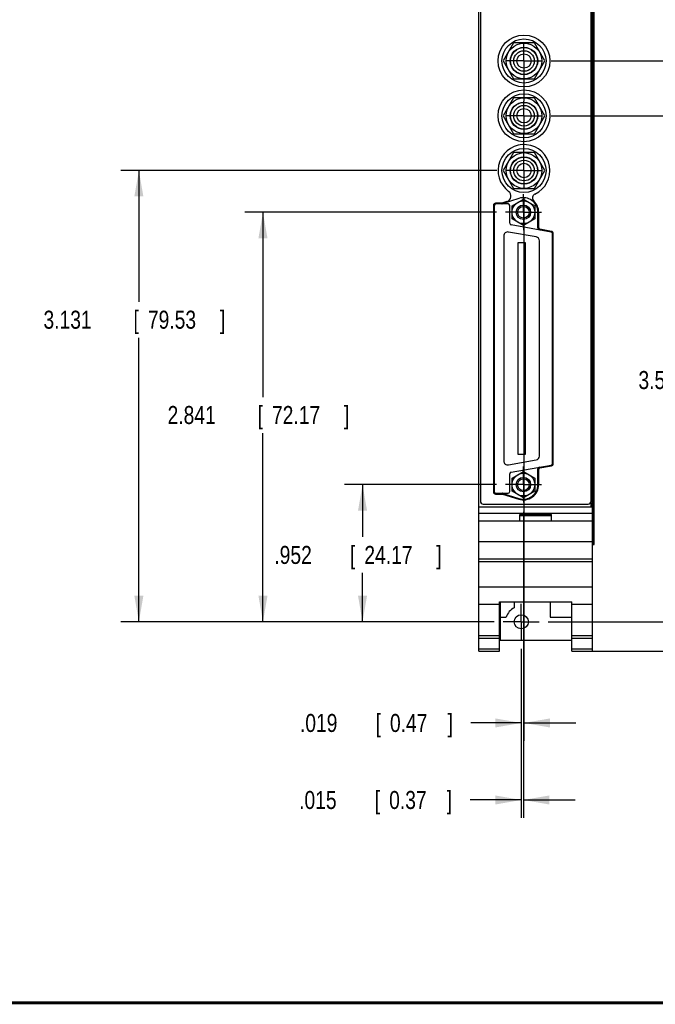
# Model space of a CAD drawing. Header units: inches. Extents: x 0.2 to 16.8, y 0.1 to 10.8.
# Tile 2 of 11: x 7 to 11.4, y 0.2 to 7.1. Entities that reach past the tile are written whole.
import ezdxf

# ---------------------------------------------------------------- set-up
doc = ezdxf.new("R2010")
doc.units = ezdxf.units.IN
doc.header["$LTSCALE"] = 0.935
doc.header["$MEASUREMENT"] = 0
doc.linetypes.add('CENTER', pattern=[0.6, 0.375, -0.075, 0.075, -0.075])
doc.layers.get('0').update_dxf_attribs({"linetype": 'CONTINUOUS'})
doc.layers.add('DEFAULT_1', color=7, linetype='CENTER')
doc.layers.add('DIMENSIONS', color=7, linetype='CONTINUOUS')
doc.styles.get("Standard").update_dxf_attribs({"font": 'txt', "width": 0.8})
doc.dimstyles.new('DIMSTYLE_1', dxfattribs={"dimtxt": 0.125, "dimasz": 0.18, "dimexe": 0.18, "dimexo": 0.0625, "dimgap": 0.09, "dimtad": 0, "dimtih": 1, "dimtoh": 1, "dimdec": 3, "dimzin": 4, "dimdsep": 46, "dimtxsty": 'STANDARD', "dimblk": '_FILLED', "dimblk1": '_FILLED', "dimblk2": '_FILLED', "dimcen": 0.09, "dimadec": 0, "dimazin": 0, "dimtp": 0.01, "dimtm": 0.01, "dimtfac": 1, "dimtdec": 3, "dimtofl": 0, "dimtmove": 0, "dimatfit": 3, "dimldrblk": '_FILLED', "dimfxl": 1, "dimtolj": 1, "dimtzin": 4, "dimarcsym": 0})

# ---------------------------------------------------------------- blocks, each defined once
blk = doc.blocks.new('_FILLED')
at = {"color": 0, "linetype": 'BYBLOCK'}
blk.add_solid([(0, 0), (-1, 0.174), (-1, -0.174)], dxfattribs=at)
blk = doc.blocks.new('*D1')
at = {"layer": 'DIMENSIONS', "color": 2, "linetype": 'CONTINUOUS'}
for p, q in [((10.6, 7.8398), (14.7984, 7.8398)), ((14.6734, 7.8398), (14.6734, 7.1705)), ((14.6734, 2.6978), (14.6734, 6.9205)), ((10.8476, 2.6978), (14.7984, 2.6978))]:
    blk.add_line(p, q, dxfattribs=at)
at = {"layer": 'DIMENSIONS', "color": 2, "linetype": 'CONTINUOUS', "xscale": 0.18, "yscale": 0.18, "zscale": 0.18}
for p, rotation in [((14.6734, 7.8398), 90), ((14.6734, 2.6978), 270)]:
    blk.add_blockref('_FILLED', p, dxfattribs=dict(at, rotation=rotation))
at = {"layer": 'DIMENSIONS', "color": 2, "linetype": 'CONTINUOUS', "width": 0.8}
for s, p in [('5.142', (13.9609, 6.983)), ('[', (14.5859, 6.983)), ('130.61', (14.6859, 6.983)), (']', (15.2859, 6.983))]:
    blk.add_text(s, height=0.125, dxfattribs=at).set_placement(p)
blk = doc.blocks.new('*D2')
at = {"layer": 'DIMENSIONS', "color": 2, "linetype": 'CONTINUOUS'}
for p, q in [((10.2601, 3.8543), (9.2057, 3.8543)), ((9.3307, 3.8543), (9.3307, 3.4916)), ((9.3307, 2.9028), (9.3307, 3.2416)), ((10.2455, 2.9028), (9.2057, 2.9028))]:
    blk.add_line(p, q, dxfattribs=at)
at = {"layer": 'DIMENSIONS', "color": 2, "linetype": 'CONTINUOUS', "xscale": 0.18, "yscale": 0.18, "zscale": 0.18}
for p, rotation in [((9.3307, 3.8543), 90), ((9.3307, 2.9028), 270)]:
    blk.add_blockref('_FILLED', p, dxfattribs=dict(at, rotation=rotation))
at = {"layer": 'DIMENSIONS', "color": 2, "linetype": 'CONTINUOUS', "width": 0.8}
for s, p in [('.952', (8.7182, 3.3041)), ('[', (9.2432, 3.3041)), ('24.17', (9.3432, 3.3041)), (']', (9.8432, 3.3041))]:
    blk.add_text(s, height=0.125, dxfattribs=at).set_placement(p)
blk = doc.blocks.new('*D3')
at = {"layer": 'DIMENSIONS', "color": 2, "linetype": 'CONTINUOUS'}
for p, q in [((10.2601, 5.744), (8.5143, 5.744)), ((8.6393, 5.744), (8.6393, 4.4623)), ((8.6393, 2.9028), (8.6393, 4.2123)), ((10.2455, 2.9028), (8.5143, 2.9028))]:
    blk.add_line(p, q, dxfattribs=at)
at = {"layer": 'DIMENSIONS', "color": 2, "linetype": 'CONTINUOUS', "xscale": 0.18, "yscale": 0.18, "zscale": 0.18}
for p, rotation in [((8.6393, 5.744), 90), ((8.6393, 2.9028), 270)]:
    blk.add_blockref('_FILLED', p, dxfattribs=dict(at, rotation=rotation))
at = {"layer": 'DIMENSIONS', "color": 2, "linetype": 'CONTINUOUS', "width": 0.8}
for s, p in [('2.841', (7.9768, 4.2748)), ('[', (8.6018, 4.2748)), ('72.17', (8.7018, 4.2748)), (']', (9.2018, 4.2748))]:
    blk.add_text(s, height=0.125, dxfattribs=at).set_placement(p)
blk = doc.blocks.new('*D4')
at = {"layer": 'DIMENSIONS', "color": 2, "linetype": 'CONTINUOUS'}
for p, q in [((10.2642, 6.0338), (7.6527, 6.0338)), ((7.7777, 6.0338), (7.7777, 5.1237)), ((7.7777, 2.9028), (7.7777, 4.8737)), ((10.2455, 2.9028), (7.6527, 2.9028))]:
    blk.add_line(p, q, dxfattribs=at)
at = {"layer": 'DIMENSIONS', "color": 2, "linetype": 'CONTINUOUS', "xscale": 0.18, "yscale": 0.18, "zscale": 0.18}
for p, rotation in [((7.7777, 6.0338), 90), ((7.7777, 2.9028), 270)]:
    blk.add_blockref('_FILLED', p, dxfattribs=dict(at, rotation=rotation))
at = {"layer": 'DIMENSIONS', "color": 2, "linetype": 'CONTINUOUS', "width": 0.8}
for s, p in [('3.131', (7.1152, 4.9362)), ('[', (7.7402, 4.9362)), ('79.53', (7.8402, 4.9362)), (']', (8.3402, 4.9362))]:
    blk.add_text(s, height=0.125, dxfattribs=at).set_placement(p)
blk = doc.blocks.new('*D5')
at = {"layer": 'DIMENSIONS', "color": 2, "linetype": 'CONTINUOUS'}
for p, q in [((10.6394, 6.4138), (12.034, 6.4138)), ((11.909, 6.4138), (11.909, 4.705)), ((11.909, 2.9028), (11.909, 4.455)), ((10.6207, 2.9028), (12.034, 2.9028))]:
    blk.add_line(p, q, dxfattribs=at)
at = {"layer": 'DIMENSIONS', "color": 2, "linetype": 'CONTINUOUS', "xscale": 0.18, "yscale": 0.18, "zscale": 0.18}
for p, rotation in [((11.909, 6.4138), 90), ((11.909, 2.9028), 270)]:
    blk.add_blockref('_FILLED', p, dxfattribs=dict(at, rotation=rotation))
at = {"layer": 'DIMENSIONS', "color": 2, "linetype": 'CONTINUOUS', "width": 0.8}
for s, p in [('[', (11.8715, 4.5175)), (']', (12.4715, 4.5175)), ('3.511', (11.2465, 4.5175)), ('89.18', (11.9715, 4.5175))]:
    blk.add_text(s, height=0.125, dxfattribs=at).set_placement(p)
blk = doc.blocks.new('*D6')
at = {"layer": 'DIMENSIONS', "color": 2, "linetype": 'CONTINUOUS'}
for p, q in [((10.6394, 6.7938), (12.8697, 6.7938)), ((12.7447, 6.7938), (12.7447, 5.688)), ((12.7447, 2.9028), (12.7447, 5.438)), ((10.6207, 2.9028), (12.8697, 2.9028))]:
    blk.add_line(p, q, dxfattribs=at)
at = {"layer": 'DIMENSIONS', "color": 2, "linetype": 'CONTINUOUS', "xscale": 0.18, "yscale": 0.18, "zscale": 0.18}
for p, rotation in [((12.7447, 6.7938), 90), ((12.7447, 2.9028), 270)]:
    blk.add_blockref('_FILLED', p, dxfattribs=dict(at, rotation=rotation))
at = {"layer": 'DIMENSIONS', "color": 2, "linetype": 'CONTINUOUS', "width": 0.8}
for s, p in [('3.891', (12.0822, 5.5005)), ('[', (12.7072, 5.5005)), ('98.83', (12.8072, 5.5005)), (']', (13.3072, 5.5005))]:
    blk.add_text(s, height=0.125, dxfattribs=at).set_placement(p)
blk = doc.blocks.new('*D7')
at = {"layer": 'DIMENSIONS', "color": 2, "linetype": 'CONTINUOUS'}
for p, q in [((10.6207, 7.7218), (13.7444, 7.7218)), ((13.6194, 7.7218), (13.6194, 6.4464)), ((13.6194, 2.9028), (13.6194, 6.1964)), ((10.6207, 2.9028), (13.7444, 2.9028))]:
    blk.add_line(p, q, dxfattribs=at)
at = {"layer": 'DIMENSIONS', "color": 2, "linetype": 'CONTINUOUS', "xscale": 0.18, "yscale": 0.18, "zscale": 0.18}
for p, rotation in [((13.6194, 7.7218), 90), ((13.6194, 2.9028), 270)]:
    blk.add_blockref('_FILLED', p, dxfattribs=dict(at, rotation=rotation))
at = {"layer": 'DIMENSIONS', "color": 2, "linetype": 'CONTINUOUS', "width": 0.8}
for s, p in [('4.819', (12.9569, 6.2589)), ('[', (13.5819, 6.2589)), ('122.4', (13.6819, 6.2589)), (']', (14.1819, 6.2589))]:
    blk.add_text(s, height=0.125, dxfattribs=at).set_placement(p)
blk = doc.blocks.new('*D11')
at = {"layer": 'DIMENSIONS', "color": 2, "linetype": 'CONTINUOUS'}
for p, q in [((10.4477, 3.6667), (10.4477, 1.5413)), ((10.4331, 2.7151), (10.4331, 1.5413)), ((10.4331, 1.6663), (10.0778, 1.6663)), ((10.4477, 1.6663), (10.8077, 1.6663))]:
    blk.add_line(p, q, dxfattribs=at)
at = {"layer": 'DIMENSIONS', "color": 2, "linetype": 'CONTINUOUS', "xscale": 0.18, "yscale": 0.18, "zscale": 0.18}
blk.add_blockref('_FILLED', (10.4331, 1.6663), dxfattribs=at)
at = {"layer": 'DIMENSIONS', "color": 2, "linetype": 'CONTINUOUS', "xscale": 0.18, "yscale": 0.18, "zscale": 0.18, "rotation": 180}
blk.add_blockref('_FILLED', (10.4477, 1.6663), dxfattribs=at)
at = {"layer": 'DIMENSIONS', "color": 2, "linetype": 'CONTINUOUS', "width": 0.8}
for s, p in [('.015', (8.8903, 1.6038)), ('[', (9.4153, 1.6038)), ('0.37', (9.5153, 1.6038)), (']', (9.9153, 1.6038))]:
    blk.add_text(s, height=0.125, dxfattribs=at).set_placement(p)
blk = doc.blocks.new('*D12')
at = {"layer": 'DIMENSIONS', "color": 2, "linetype": 'CONTINUOUS'}
for p, q in [((10.4518, 5.8461), (10.4518, 2.0757)), ((10.4331, 2.7151), (10.4331, 2.0757)), ((10.4331, 2.2007), (10.0836, 2.2007)), ((10.4518, 2.2007), (10.8118, 2.2007))]:
    blk.add_line(p, q, dxfattribs=at)
at = {"layer": 'DIMENSIONS', "color": 2, "linetype": 'CONTINUOUS', "xscale": 0.18, "yscale": 0.18, "zscale": 0.18}
blk.add_blockref('_FILLED', (10.4331, 2.2007), dxfattribs=at)
at = {"layer": 'DIMENSIONS', "color": 2, "linetype": 'CONTINUOUS', "xscale": 0.18, "yscale": 0.18, "zscale": 0.18, "rotation": 180}
blk.add_blockref('_FILLED', (10.4518, 2.2007), dxfattribs=at)
at = {"layer": 'DIMENSIONS', "color": 2, "linetype": 'CONTINUOUS', "width": 0.8}
for s, p in [('.019', (8.8961, 2.1382)), ('[', (9.4211, 2.1382)), ('0.47', (9.5211, 2.1382)), (']', (9.9211, 2.1382))]:
    blk.add_text(s, height=0.125, dxfattribs=at).set_placement(p)

msp = doc.modelspace()

# ---------------------------------------------------------------- linework, layer by layer
at = {"color": 7, "linetype": 'CONTINUOUS'}
for p, q in [((10.1391, 2.6978), (10.1391, 7.8398)), ((10.1491, 7.8098), (10.1491, 3.7397)), ((10.9171, 3.7397), (10.9171, 7.8098)), ((10.9271, 2.6978), (10.9271, 7.8398)), ((10.9301, 3.4398), (10.9301, 7.4398)), ((10.9387, 3.4398), (10.9387, 7.4398)), ((10.9389, 3.4398), (10.9389, 7.4398)), ((10.3796, 6.9188), (10.3075, 6.7938)), ((10.524, 6.9188), (10.3796, 6.9188)), ((10.5961, 6.7938), (10.524, 6.9188)), ((10.3075, 6.7938), (10.3796, 6.6688)), ((10.524, 6.6688), (10.5961, 6.7938)), ((10.3796, 6.6688), (10.524, 6.6688)), ((10.3796, 6.5388), (10.3075, 6.4138)), ((10.524, 6.5388), (10.3796, 6.5388)), ((10.5961, 6.4138), (10.524, 6.5388)), ((10.3075, 6.4138), (10.3796, 6.2888)), ((10.524, 6.2888), (10.5961, 6.4138)), ((10.3796, 6.2888), (10.524, 6.2888)), ((10.3796, 6.1588), (10.3075, 6.0338)), ((10.524, 6.1588), (10.3796, 6.1588)), ((10.5961, 6.0338), (10.524, 6.1588)), ((10.3075, 6.0338), (10.3796, 5.9088)), ((10.524, 5.9088), (10.5961, 6.0338)), ((10.3796, 5.9088), (10.524, 5.9088)), ((10.2983, 5.8072), (10.2549, 5.8072)), ((10.3335, 5.8186), (10.2983, 5.8072)), ((10.4167, 5.8401), (10.3009, 5.8028)), ((10.369, 5.7895), (10.4477, 5.835)), ((10.4477, 5.835), (10.5264, 5.7895)), ((10.2399, 5.7922), (10.2399, 3.8043)), ((10.2449, 5.7904), (10.2449, 3.8061)), ((10.3414, 5.8022), (10.2567, 5.8022)), ((10.3532, 5.6678), (10.3532, 5.7904)), ((10.369, 5.6986), (10.369, 5.7895)), ((10.5264, 5.7895), (10.5264, 5.6986)), ((10.5487, 5.6334), (10.5487, 5.744)), ((10.5537, 5.6359), (10.5537, 5.744)), ((10.4477, 5.6531), (10.369, 5.6986)), ((10.5264, 5.6986), (10.4477, 5.6531)), ((10.5371, 5.5728), (10.3442, 5.6068)), ((10.6407, 5.6071), (10.3631, 5.656)), ((10.6431, 5.6117), (10.5619, 5.626)), ((10.3119, 5.5797), (10.3119, 4.0186)), ((10.5599, 4.0527), (10.5599, 5.5457)), ((10.6504, 4.0011), (10.6504, 5.5954)), ((10.6554, 3.9996), (10.6554, 5.597)), ((10.4089, 5.533), (10.4089, 4.0653)), ((10.4629, 5.533), (10.4089, 5.533)), ((10.4629, 4.0653), (10.4629, 5.533)), ((10.4089, 4.0653), (10.4629, 4.0653)), ((10.3442, 3.9915), (10.5371, 4.0255)), ((10.3631, 3.9405), (10.6407, 3.9895)), ((10.5487, 3.8543), (10.5487, 3.9632)), ((10.5619, 3.9705), (10.6431, 3.9848)), ((10.3532, 3.8061), (10.3532, 3.9287)), ((10.369, 3.8997), (10.4477, 3.9452)), ((10.369, 3.8088), (10.369, 3.8997)), ((10.4477, 3.9452), (10.5264, 3.8997)), ((10.5264, 3.8997), (10.5264, 3.8088)), ((10.5537, 3.8543), (10.5537, 3.9607)), ((10.2549, 3.7893), (10.303, 3.7893)), ((10.2567, 3.7943), (10.3414, 3.7943)), ((10.303, 3.7893), (10.4154, 3.7533)), ((10.3056, 3.7938), (10.4169, 3.7581)), ((10.4477, 3.7634), (10.369, 3.8088)), ((10.5264, 3.8088), (10.4477, 3.7634)), ((10.1391, 3.6997), (10.9271, 3.6997)), ((10.1691, 3.7197), (10.8971, 3.7197)), ((10.9151, 3.731), (10.9151, 3.6997)), ((10.1391, 3.6568), (10.9271, 3.6568)), ((10.4231, 3.6467), (10.6431, 3.6467)), ((10.4231, 3.5997), (10.4231, 3.6467)), ((10.4231, 3.6397), (10.6431, 3.6397)), ((10.6431, 3.5997), (10.6431, 3.6467)), ((10.9271, 3.5997), (10.1391, 3.5997)), ((10.1391, 3.4598), (10.9271, 3.4598)), ((10.9271, 3.4398), (10.9389, 3.4398)), ((10.1391, 3.3397), (10.9271, 3.3397)), ((10.1391, 3.3202), (10.9271, 3.3202)), ((10.1391, 3.1445), (10.9271, 3.1445)), ((10.1391, 3.0248), (10.2811, 3.0248)), ((10.2811, 3.04), (10.7851, 3.04)), ((10.2811, 2.6978), (10.2811, 3.04)), ((10.2871, 3.04), (10.2871, 2.7748)), ((10.3841, 3.04), (10.3841, 3.0001)), ((10.6341, 3.04), (10.6341, 2.9348)), ((10.7851, 2.6978), (10.7851, 3.04)), ((10.7851, 3.0248), (10.9271, 3.0248)), ((10.2871, 2.9348), (10.329, 2.9348)), ((10.6341, 2.9348), (10.7851, 2.9348)), ((10.1391, 2.8077), (10.2811, 2.8077)), ((10.7851, 2.8077), (10.9271, 2.8077)), ((10.1391, 2.7885), (10.2811, 2.7885)), ((10.2871, 2.7748), (10.7851, 2.7748)), ((10.7851, 2.7885), (10.9271, 2.7885)), ((10.1391, 2.7157), (10.2811, 2.7157)), ((10.1391, 2.6978), (10.2811, 2.6978)), ((10.7851, 2.7157), (10.9271, 2.7157)), ((10.7851, 2.6978), (10.9271, 2.6978))]:
    msp.add_line(p, q, dxfattribs=at)
at = {"color": 7, "linetype": 'CONTINUOUS', "const_width": 0.02}
msp.add_lwpolyline([(0.25, 0.2586), (16.75, 0.2586)], dxfattribs=at)
at = {"color": 7, "linetype": 'CONTINUOUS'}
for centre, radius in [((10.4518, 6.7938), 0.18), ((10.4518, 6.7938), 0.153), ((10.4518, 6.7938), 0.124), ((10.4518, 6.7938), 0.095), ((10.4518, 6.7938), 0.093), ((10.4518, 6.7938), 0.0715), ((10.4518, 6.7938), 0.05), ((10.4518, 6.4138), 0.18), ((10.4518, 6.4138), 0.153), ((10.4518, 6.4138), 0.124), ((10.4518, 6.4138), 0.095), ((10.4518, 6.4138), 0.093), ((10.4518, 6.4138), 0.0715), ((10.4518, 6.4138), 0.05), ((10.4518, 6.0338), 0.153), ((10.4518, 6.0338), 0.124), ((10.4518, 6.0338), 0.095), ((10.4518, 6.0338), 0.093), ((10.4518, 6.0338), 0.0715), ((10.4518, 6.0338), 0.05), ((10.4477, 5.744), 0.0787), ((10.4477, 5.744), 0.0504), ((10.4477, 5.744), 0.0404), ((10.4477, 3.8543), 0.0787), ((10.4477, 3.8543), 0.0504), ((10.4477, 3.8543), 0.0404), ((10.4331, 2.9028), 0.049)]:
    msp.add_circle(centre, radius, dxfattribs=at)
for centre, radius, start, end in [((10.4518, 6.0338), 0.18, 294.9921, 233.60886), ((10.3213, 5.8567), 0.04, 287.87676, 53.60886), ((10.2549, 5.7922), 0.015, 90, 180), ((10.4477, 5.744), 0.101, 0, 107.87676), ((10.5405, 5.8434), 0.03, 114.9921, 226.95106), ((10.4477, 5.744), 0.106, 0, 46.95106), ((10.2567, 5.7904), 0.0118, 90, 180), ((10.2972, 5.8142), 0.012, 270, 287.87676), ((10.3414, 5.7904), 0.0118, 0, 90), ((10.3394, 5.5797), 0.0276, 80, 180), ((10.3652, 5.6678), 0.012, 180, 260), ((10.5607, 5.6334), 0.012, 180, 260), ((10.5637, 5.6359), 0.01, 180, 260), ((10.6386, 5.5954), 0.0118, 0, 80), ((10.6404, 5.597), 0.015, 0, 80), ((10.5323, 5.5457), 0.0276, 0, 80), ((10.5323, 4.0527), 0.0276, 280, 360), ((10.3394, 4.0186), 0.0276, 180, 280), ((10.5607, 3.9632), 0.012, 100, 180), ((10.5637, 3.9607), 0.01, 100, 180), ((10.6386, 4.0011), 0.0118, 280, 360), ((10.6404, 3.9996), 0.015, 280, 360), ((10.3652, 3.9287), 0.012, 100, 180), ((10.4477, 3.8543), 0.106, 252.23595, 360), ((10.4477, 3.8543), 0.101, 252.23595, 360), ((10.2549, 3.8043), 0.015, 180, 270), ((10.2567, 3.8061), 0.0118, 180, 270), ((10.3019, 3.7823), 0.012, 72.23595, 90), ((10.3414, 3.8061), 0.0118, 270, 360), ((10.1691, 3.7397), 0.02, 180, 270), ((10.8971, 3.7397), 0.02, 270, 360), ((10.4331, 2.9028), 0.109, 116.71426, 162.92771)]:
    msp.add_arc(centre, radius, start, end, dxfattribs=at)
at = {"layer": 'DEFAULT_1', "color": 7, "linetype": 'CENTER'}
for p, q in [((10.4518, 6.7938), (10.4518, 6.9188)), ((10.4518, 6.7938), (10.3267, 6.7938)), ((10.4518, 6.7938), (10.4518, 6.514)), ((10.4518, 6.7938), (10.5769, 6.7938)), ((10.4518, 6.4138), (10.4518, 6.514)), ((10.4518, 6.4138), (10.3267, 6.4138)), ((10.4518, 6.4138), (10.4518, 6.2886)), ((10.4518, 6.4138), (10.5769, 6.4138)), ((10.4518, 6.0338), (10.4518, 6.2886)), ((10.4518, 6.0338), (10.3267, 6.0338)), ((10.4518, 6.0338), (10.4518, 5.9086)), ((10.4518, 6.0338), (10.5769, 6.0338)), ((10.4477, 5.744), (10.4477, 5.8691)), ((10.4477, 5.744), (10.3226, 5.744)), ((10.4477, 5.744), (10.4477, 5.6189)), ((10.4477, 5.744), (10.5728, 5.744)), ((10.4477, 3.8543), (10.4477, 3.9794)), ((10.4477, 3.8543), (10.3226, 3.8543)), ((10.4477, 3.8543), (10.5728, 3.8543)), ((10.4477, 3.8543), (10.4477, 3.7292)), ((10.4331, 2.9028), (10.4331, 3.0278)), ((10.4331, 2.9028), (10.308, 2.9028)), ((10.4331, 2.9028), (10.5582, 2.9028)), ((10.4331, 2.9028), (10.4331, 2.7776))]:
    msp.add_line(p, q, dxfattribs=at)

# ---------------------------------------------------------------- dimensions: what is measured, and where the dimension line sits
at = {"layer": 'DIMENSIONS', "color": 2, "linetype": 'CONTINUOUS'}
for base, p1, p2, picture, middle in [((14.6734, 7.8398), (10.8476, 2.6978), (10.6, 7.8398), '*D1', (14.6734, 7.0455)), ((13.6194, 7.7218), (10.6207, 2.9028), (10.6207, 7.7218), '*D7', (13.6194, 6.3214)), ((12.7447, 6.7938), (10.6207, 2.9028), (10.6394, 6.7938), '*D6', (12.7447, 5.563)), ((11.909, 6.4138), (10.6207, 2.9028), (10.6394, 6.4138), '*D5', (11.909, 4.58)), ((7.7777, 6.0338), (10.2455, 2.9028), (10.2642, 6.0338), '*D4', (7.7777, 4.9987)), ((8.6393, 5.744), (10.2455, 2.9028), (10.2601, 5.744), '*D3', (8.6393, 4.3373)), ((9.33075, 3.85428), (10.24555, 2.90275), (10.26009, 3.85428), '*D2', (9.33075, 3.36662))]:
    dim = msp.add_linear_dim(base=base, p1=p1, p2=p2, angle=90, dimstyle='DIMSTYLE_1', dxfattribs=at)
    dim.commit()
    dim.dimension.update_dxf_attribs({"geometry": picture, "text_midpoint": middle, "dimtype": 160})
for base, p2, picture, middle in [((10.4518, 2.2007), (10.4518, 5.8461), '*D12', (9.4586, 2.2007)), ((10.4477, 1.6663), (10.4477, 3.6667), '*D11', (9.4528, 1.6663))]:
    dim = msp.add_linear_dim(base=base, p1=(10.4331, 2.7151), p2=p2, dimstyle='DIMSTYLE_1', dxfattribs=at)
    dim.commit()
    dim.dimension.update_dxf_attribs({"geometry": picture, "text_midpoint": middle, "dimtype": 160})

doc.saveas('drawing.dxf')
